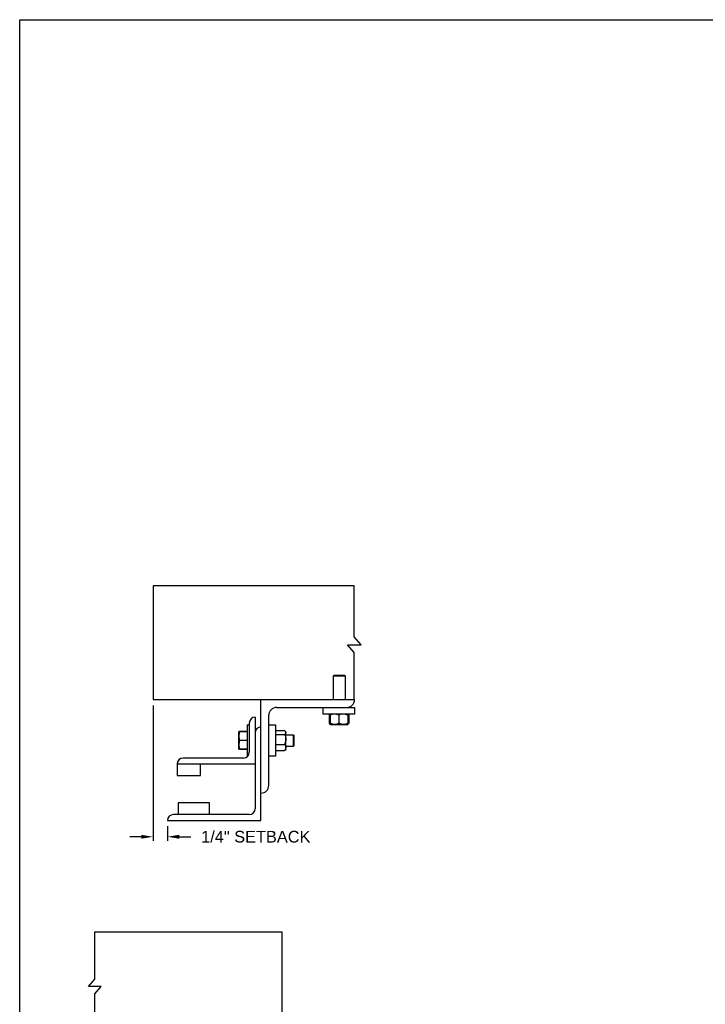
# Model space of a CAD drawing. Header units: inches. Extents: x 169.6 to 213.7, y 195.1 to 247.7.
# Tile 17 of 51: x 194.3 to 199.8, y 199.9 to 207.8. Entities that reach past the tile are written whole.
import ezdxf

# ---------------------------------------------------------------- set-up
doc = ezdxf.new("R2010")
doc.units = ezdxf.units.IN
doc.header["$LTSCALE"] = 0.25
doc.header["$MEASUREMENT"] = 0
doc.layers.add('ANNOTATIONS', color=1, linetype='Continuous')
doc.layers.add('DETAILS', color=4, linetype='Continuous')
doc.styles.add('ARIAL', font='arial.ttf', dxfattribs={"height": 0.09375})
doc.dimstyles.new('STANDARD$0', dxfattribs={"dimtxt": 0.09375, "dimasz": 0.09375, "dimexe": 0.03125, "dimexo": 0.046875, "dimgap": 0.09, "dimtad": 0, "dimtih": 1, "dimtoh": 1, "dimdec": 4, "dimzin": 0, "dimdsep": 46, "dimtxsty": 'ARIAL', "dimcen": 0.09, "dimadec": 0, "dimazin": 0, "dimtfac": 1, "dimtdec": 4, "dimtofl": 0, "dimtmove": 0, "dimatfit": 1, "dimfxl": 1, "dimtolj": 1, "dimtzin": 0, "dimarcsym": 0})

# ---------------------------------------------------------------- blocks, each defined once
blk = doc.blocks.new('*D75')
at = {"layer": 'ANNOTATIONS', "color": 0, "lineweight": -2, "transparency": 16777216}
for p, q in [((195.3223, 202.3025), (195.3223, 201.2179)), ((195.4376, 201.3338), (195.4376, 201.2179)), ((195.2286, 201.2492), (195.1348, 201.2492)), ((195.5314, 201.2492), (195.6251, 201.2492))]:
    blk.add_line(p, q, dxfattribs=at)
at = {"layer": 'ANNOTATIONS', "color": 0, "transparency": 16777216}
for points in [[(195.2286, 201.2648), (195.2286, 201.2335), (195.3223, 201.2492)], [(195.5314, 201.2648), (195.5314, 201.2335), (195.4376, 201.2492)]]:
    blk.add_solid(points, dxfattribs=at)
at = {"layer": 'defpoints', "color": 0, "transparency": 16777216}
for p in [(195.3223, 202.3494), (195.4376, 201.3807), (195.4376, 201.2492)]:
    blk.add_point(p, dxfattribs=at)
at = {"layer": 'ANNOTATIONS', "color": 0, "transparency": 16777216, "insert": (196.146, 201.2492), "char_height": 0.09375, "attachment_point": 5, "style": 'ARIAL'}
blk.add_mtext('\\A1;1/4" SETBACK', dxfattribs=at)

msp = doc.modelspace()

# ---------------------------------------------------------------- linework, layer by layer
at = {"layer": 'defpoints'}
msp.add_lwpolyline([(213.72204, 195.07023), (194.25216, 195.07023), (194.25216, 207.80534), (213.72204, 207.80534)], close=True, dxfattribs=at)
at = {"layer": 'DETAILS'}
for p, q in [((196.98997, 202.78991), (196.93564, 202.85316)), ((196.88131, 202.78991), (196.98997, 202.78991)), ((196.93564, 202.72665), (196.88131, 202.78991)), ((196.77415, 202.54615), (196.76954, 202.54155)), ((196.76954, 202.3494), (196.76954, 202.54155)), ((196.76954, 202.54155), (196.86329, 202.54155)), ((196.77415, 202.54615), (196.85869, 202.54615)), ((196.85869, 202.54615), (196.86329, 202.54155)), ((196.86329, 202.54155), (196.86329, 202.3494)), ((196.18763, 201.38065), (196.18763, 202.3494)), ((196.31263, 202.2869), (196.93763, 202.2869)), ((196.68763, 202.23365), (196.68763, 202.2869)), ((196.93763, 202.2869), (196.93763, 202.23365)), ((196.14075, 202.20878), (196.14075, 201.4744)), ((196.25013, 201.6619), (196.25013, 202.2244)), ((196.93763, 202.23365), (196.68763, 202.23365)), ((196.73664, 202.22608), (196.73357, 202.22428)), ((196.73357, 202.22428), (196.73357, 202.1599)), ((196.73573, 202.22428), (196.73573, 202.1599)), ((196.73916, 202.23093), (196.74215, 202.23351)), ((196.74232, 202.22556), (196.73968, 202.22428)), ((196.73968, 202.22428), (196.73968, 202.1599)), ((196.74232, 202.22428), (196.74232, 202.1599)), ((196.81263, 202.22428), (196.81263, 202.1599)), ((196.88294, 202.22428), (196.88294, 202.1599)), ((196.88557, 202.22428), (196.88557, 202.1599)), ((196.88953, 202.22428), (196.88953, 202.1599)), ((196.89169, 202.22428), (196.89169, 202.1599)), ((196.07538, 202.09349), (196.01616, 202.09349)), ((196.07538, 202.14628), (196.09388, 202.14628)), ((196.07538, 202.14628), (196.07538, 201.89628)), ((196.09388, 202.1619), (196.09388, 201.92753)), ((196.25013, 202.14628), (196.30338, 202.14628)), ((196.30338, 202.14628), (196.30338, 201.89628)), ((196.30538, 201.94078), (196.30538, 202.10178)), ((196.30538, 202.10178), (196.37713, 202.10178)), ((196.3815, 202.0974), (196.3865, 202.09159)), ((196.73664, 202.15811), (196.73357, 202.1599)), ((196.7401, 202.15756), (196.73573, 202.1599)), ((196.74232, 202.15053), (196.73916, 202.15325)), ((196.74232, 202.15863), (196.73968, 202.1599)), ((196.74232, 202.15053), (196.88294, 202.15053)), ((196.00988, 202.09159), (196.00989, 202.09161)), ((196.00988, 202.09159), (196.00988, 202.09159)), ((196.00988, 201.95097), (196.00988, 202.09159)), ((196.07538, 202.09276), (196.01616, 202.09276)), ((196.07538, 202.09272), (196.01616, 202.09272)), ((196.07538, 202.0925), (196.01616, 202.0925)), ((196.07538, 202.09166), (196.01616, 202.09166)), ((196.07538, 202.02141), (196.01616, 202.02141)), ((196.30338, 202.09159), (196.30538, 202.09159)), ((196.30538, 202.07068), (196.37713, 202.07068)), ((196.3865, 201.95097), (196.3865, 202.09159)), ((196.3865, 202.06815), (196.44577, 202.06815)), ((196.44577, 202.06815), (196.45038, 202.06355)), ((196.44577, 202.06815), (196.44577, 201.9744)), ((196.45038, 202.06355), (196.45038, 201.97901)), ((196.00988, 201.95097), (196.00988, 201.95097)), ((196.00989, 201.95094), (196.00989, 201.95095)), ((196.0099, 201.95094), (196.00989, 201.95094)), ((196.00993, 201.95088), (196.0099, 201.95094)), ((196.01593, 201.9509), (196.01616, 201.95006)), ((196.01593, 201.9499), (196.01616, 201.94907)), ((196.07538, 201.95103), (196.01616, 201.95103)), ((196.07538, 201.9509), (196.01616, 201.9509)), ((196.07538, 201.95006), (196.01616, 201.95006)), ((196.07538, 201.94984), (196.01616, 201.94984)), ((196.07538, 201.9498), (196.01616, 201.9498)), ((196.07538, 201.94907), (196.01616, 201.94907)), ((196.30538, 201.95097), (196.30338, 201.95097)), ((196.30538, 201.99018), (196.37713, 201.99018)), ((196.30538, 201.94078), (196.37713, 201.94078)), ((196.3865, 201.95097), (196.3815, 201.94516)), ((196.44577, 201.9744), (196.3865, 201.9744)), ((196.45038, 201.97901), (196.44577, 201.9744)), ((196.047, 201.88065), (195.56263, 201.88065)), ((196.08194, 201.89628), (196.07538, 201.89628)), ((196.30338, 201.89628), (196.25013, 201.89628)), ((195.51575, 201.83719), (195.51575, 201.74003)), ((195.51575, 201.83378), (196.14075, 201.83378)), ((195.70325, 201.74003), (195.70325, 201.83378)), ((195.51575, 201.74003), (195.70325, 201.74003)), ((195.77357, 201.52128), (195.52357, 201.52128)), ((195.52357, 201.52128), (195.52357, 201.42753)), ((195.77357, 201.42753), (195.77357, 201.52128)), ((196.09388, 201.42753), (195.4845, 201.42753)), ((195.43763, 201.38065), (196.18763, 201.38065)), ((194.80451, 200.04693), (194.85505, 200.10576)), ((194.90558, 200.04693), (194.80451, 200.04693)), ((194.85505, 199.9881), (194.90558, 200.04693))]:
    msp.add_line(p, q, dxfattribs=at)
for points in [[(196.93564, 202.85316), (196.93564, 203.2614), (195.3223, 203.2614), (195.3223, 202.3494), (196.93763, 202.3494)], [(196.93564, 202.3494), (196.93564, 202.72665)], [(194.85505, 200.10576), (194.85505, 200.48547), (196.3556, 200.48547), (196.3556, 199.63723), (194.85505, 199.63723), (194.85505, 199.9881)]]:
    msp.add_lwpolyline(points, dxfattribs=at)
for centre, radius, start, end in [((196.87513, 202.3494), 0.0625, 270, 0), ((196.31263, 202.2244), 0.0625, 90, 180), ((196.14075, 202.1619), 0.04688, 90, 180), ((196.18763, 202.08378), 0.04688, 90, 180), ((195.56098, 201.83542), 0.04527, 87.917978, 177.754387), ((195.56263, 201.83378), 0.04688, 90, 180), ((196.047, 201.92753), 0.04688, 270, 0), ((196.18763, 201.6619), 0.0625, 270, 0), ((196.09388, 201.4744), 0.04688, 270, 0), ((195.4845, 201.38065), 0.04688, 90, 180)]:
    msp.add_arc(centre, radius, start, end, dxfattribs=at)
for points, knots in [([(196.73357, 202.22428), (196.73538, 202.22715), (196.7372, 202.23003), (196.73915, 202.23092), (196.73916, 202.23092)], [0, 0, 0, 0, 0.9933256, 1, 1, 1, 1]), ([(196.73573, 202.22428), (196.7364, 202.22565), (196.738, 202.22888), (196.73975, 202.23182), (196.74084, 202.2323), (196.74095, 202.23234)], [0, 0, 0, 0, 0.3986092, 0.9431068, 1, 1, 1, 1]), ([(196.74232, 202.22758), (196.7418, 202.22739), (196.73954, 202.22655), (196.73739, 202.22527), (196.73573, 202.22428)], [0, 0, 0, 0, 0.2278411, 1, 1, 1, 1]), ([(196.77747, 202.23365), (196.77255, 202.2333), (196.76253, 202.23257), (196.75088, 202.22837), (196.74425, 202.2252), (196.74232, 202.22428)], [0, 0, 0, 0, 0.4062906, 0.8272664, 1, 1, 1, 1]), ([(196.74232, 202.22428), (196.74232, 202.22567), (196.74232, 202.22897), (196.74232, 202.23277), (196.74232, 202.23336), (196.74232, 202.23365)], [0, 0, 0, 0, 0.2654599, 0.6280765, 1, 1, 1, 1]), ([(196.81263, 202.22428), (196.80716, 202.22674), (196.79603, 202.23176), (196.78387, 202.23364), (196.77764, 202.23365), (196.77747, 202.23365)], [0, 0, 0, 0, 0.4843414, 0.9863277, 1, 1, 1, 1]), ([(196.84778, 202.23365), (196.84286, 202.2333), (196.83284, 202.23257), (196.82119, 202.22837), (196.81456, 202.2252), (196.81263, 202.22428)], [0, 0, 0, 0, 0.4062906, 0.8272664, 1, 1, 1, 1]), ([(196.88294, 202.22428), (196.87747, 202.22674), (196.86634, 202.23176), (196.85418, 202.23364), (196.84795, 202.23365), (196.84778, 202.23365)], [0, 0, 0, 0, 0.4843414, 0.9863277, 1, 1, 1, 1]), ([(196.88294, 202.22428), (196.88294, 202.22567), (196.88294, 202.22897), (196.88294, 202.23277), (196.88294, 202.23336), (196.88294, 202.23365)], [0, 0, 0, 0, 0.2654599, 0.6280765, 1, 1, 1, 1]), ([(196.8831, 202.23335), (196.88341, 202.23294), (196.88409, 202.23203), (196.8849, 202.22827), (196.88541, 202.22527), (196.88557, 202.22428)], [0, 0, 0, 0, 0.3617833, 0.7904142, 1, 1, 1, 1]), ([(196.88431, 202.2322), (196.88458, 202.23205), (196.88589, 202.23131), (196.88763, 202.22823), (196.88906, 202.22526), (196.88953, 202.22428)], [0, 0, 0, 0, 0.1517545, 0.7214422, 1, 1, 1, 1]), ([(196.89169, 202.22428), (196.88988, 202.22715), (196.88806, 202.23003), (196.8861, 202.23092), (196.88609, 202.23092)], [0, 0, 0, 0, 0.9933256, 1, 1, 1, 1]), ([(196.01616, 202.09349), (196.01482, 202.09324), (196.01212, 202.09274), (196.01027, 202.09213), (196.01007, 202.09177), (196.01001, 202.09168)], [0, 0, 0, 0, 0.4181214, 0.8402647, 1, 1, 1, 1]), ([(196.37713, 202.10178), (196.37852, 202.10046), (196.38182, 202.09735), (196.38562, 202.09216), (196.3862, 202.08822), (196.3865, 202.08623)], [0, 0, 0, 0, 0.2654599, 0.6280765, 1, 1, 1, 1]), ([(196.73357, 202.1599), (196.73538, 202.15704), (196.7372, 202.15415), (196.73915, 202.15327), (196.73916, 202.15326)], [0, 0, 0, 0, 0.9933256, 1, 1, 1, 1]), ([(196.73573, 202.1599), (196.7364, 202.15854), (196.738, 202.15531), (196.73975, 202.15237), (196.74084, 202.15189), (196.74095, 202.15184)], [0, 0, 0, 0, 0.3986092, 0.9431068, 1, 1, 1, 1]), ([(196.73968, 202.1599), (196.73992, 202.15852), (196.74048, 202.15524), (196.74131, 202.15176), (196.7419, 202.15121), (196.74215, 202.15098)], [0, 0, 0, 0, 0.3000169, 0.709838, 1, 1, 1, 1]), ([(196.77747, 202.15053), (196.77255, 202.15089), (196.76253, 202.15161), (196.75088, 202.15582), (196.74425, 202.15898), (196.74232, 202.1599)], [0, 0, 0, 0, 0.4062906, 0.8272664, 1, 1, 1, 1]), ([(196.74232, 202.1599), (196.74232, 202.15851), (196.74232, 202.15522), (196.74232, 202.15142), (196.74232, 202.15083), (196.74232, 202.15053)], [0, 0, 0, 0, 0.2654599, 0.6280765, 1, 1, 1, 1]), ([(196.81263, 202.1599), (196.80716, 202.15744), (196.79603, 202.15243), (196.78387, 202.15055), (196.77764, 202.15053), (196.77747, 202.15053)], [0, 0, 0, 0, 0.4843414, 0.9863277, 1, 1, 1, 1]), ([(196.84778, 202.15053), (196.84286, 202.15089), (196.83284, 202.15161), (196.82119, 202.15582), (196.81456, 202.15898), (196.81263, 202.1599)], [0, 0, 0, 0, 0.4062906, 0.8272664, 1, 1, 1, 1]), ([(196.88294, 202.1599), (196.87747, 202.15744), (196.86634, 202.15243), (196.85418, 202.15055), (196.84795, 202.15053), (196.84778, 202.15053)], [0, 0, 0, 0, 0.4843414, 0.9863277, 1, 1, 1, 1]), ([(196.88294, 202.1599), (196.88294, 202.15851), (196.88294, 202.15522), (196.88294, 202.15142), (196.88294, 202.15083), (196.88294, 202.15053)], [0, 0, 0, 0, 0.2654599, 0.6280765, 1, 1, 1, 1]), ([(196.88311, 202.15084), (196.88341, 202.15125), (196.88409, 202.15216), (196.8849, 202.15592), (196.88541, 202.15892), (196.88557, 202.1599)], [0, 0, 0, 0, 0.3612738, 0.7902469, 1, 1, 1, 1]), ([(196.88431, 202.15198), (196.88458, 202.15214), (196.88589, 202.15287), (196.88763, 202.15595), (196.88906, 202.15893), (196.88953, 202.1599)], [0, 0, 0, 0, 0.1517545, 0.7214422, 1, 1, 1, 1]), ([(196.89169, 202.1599), (196.88988, 202.15704), (196.88806, 202.15415), (196.8861, 202.15327), (196.88609, 202.15326)], [0, 0, 0, 0, 0.99332562, 1, 1, 1, 1]), ([(196.01616, 202.09166), (196.0144, 202.08595), (196.01086, 202.07444), (196.01021, 202.06254), (196.00988, 202.05654)], [0, 0, 0, 0, 0.495458, 1, 1, 1, 1]), ([(196.00988, 202.09159), (196.01009, 202.0916), (196.01052, 202.09162), (196.0132, 202.09164), (196.0154, 202.09165), (196.01616, 202.09166)], [0, 0, 0, 0, 0.3928666, 0.791696, 1, 1, 1, 1]), ([(196.00988, 202.05654), (196.00989, 202.0557), (196.00994, 202.0494), (196.01131, 202.03751), (196.01453, 202.02681), (196.01616, 202.02141)], [0, 0, 0, 0, 0.0701027, 0.5307909, 1, 1, 1, 1]), ([(196.01616, 202.02141), (196.0144, 202.0157), (196.01086, 202.00416), (196.01021, 201.99224), (196.00988, 201.98622)], [0, 0, 0, 0, 0.495458, 1, 1, 1, 1]), ([(196.01616, 202.0925), (196.01481, 202.09239), (196.01211, 202.09215), (196.01021, 202.09185), (196.01001, 202.09167), (196.00994, 202.09161)], [0, 0, 0, 0, 0.3988306, 0.8014975, 1, 1, 1, 1]), ([(196.01616, 202.09272), (196.01481, 202.09257), (196.01211, 202.09228), (196.01022, 202.09191), (196.01002, 202.09169), (196.00995, 202.09162)], [0, 0, 0, 0, 0.4027738, 0.8094217, 1, 1, 1, 1]), ([(196.3865, 202.08623), (196.38649, 202.08587), (196.38643, 202.08354), (196.38489, 202.07919), (196.38114, 202.07439), (196.37812, 202.0716), (196.37713, 202.07068)], [0, 0, 0, 0, 0.0665323, 0.4352826, 0.8145508, 1, 1, 1, 1]), ([(196.37713, 202.07068), (196.37959, 202.06442), (196.3846, 202.05168), (196.38649, 202.03776), (196.3865, 202.03062), (196.3865, 202.03043)], [0, 0, 0, 0, 0.4843414, 0.9863277, 1, 1, 1, 1]), ([(196.3865, 202.03043), (196.38615, 202.0248), (196.38542, 202.01332), (196.38121, 201.99999), (196.37805, 201.99239), (196.37713, 201.99018)], [0, 0, 0, 0, 0.4062906, 0.8272664, 1, 1, 1, 1]), ([(196.00988, 201.98622), (196.00989, 201.98539), (196.00994, 201.97907), (196.01131, 201.96716), (196.01453, 201.95644), (196.01616, 201.95103)], [0, 0, 0, 0, 0.07010266, 0.53079095, 1, 1, 1, 1]), ([(196.01616, 201.95103), (196.0154, 201.95103), (196.01322, 201.95102), (196.01053, 201.95099), (196.0101, 201.95098), (196.00988, 201.95097)], [0, 0, 0, 0, 0.2083045, 0.6015254, 1, 1, 1, 1]), ([(196.00988, 201.95097), (196.00995, 201.95096), (196.01016, 201.95095), (196.01209, 201.95093), (196.0148, 201.95091), (196.01616, 201.9509)], [0, 0, 0, 0, 0.2297304, 0.61267, 1, 1, 1, 1]), ([(196.37713, 201.99018), (196.37959, 201.98634), (196.3846, 201.97852), (196.38649, 201.96998), (196.3865, 201.9656), (196.3865, 201.96548)], [0, 0, 0, 0, 0.48434141, 0.98632773, 1, 1, 1, 1]), ([(196.3865, 201.96548), (196.38615, 201.96202), (196.38542, 201.95498), (196.38121, 201.9468), (196.37805, 201.94214), (196.37713, 201.94078)], [0, 0, 0, 0, 0.4062906, 0.8272664, 1, 1, 1, 1]), ([(196.38134, 201.94525), (196.38092, 201.94468), (196.37982, 201.94315), (196.37816, 201.94169), (196.37713, 201.94078)], [0, 0, 0, 0, 0.3743224, 1, 1, 1, 1])]:
    msp.add_open_spline(points, degree=3, knots=knots, dxfattribs=at)

# ---------------------------------------------------------------- dimensions: what is measured, and where the dimension line sits
at = {"layer": 'ANNOTATIONS'}
dim = msp.add_linear_dim(base=(195.43763, 201.24917), p1=(195.3223, 202.3494), p2=(195.43763, 201.38065), text='1/4" SETBACK', dimstyle='STANDARD$0', override={"dimarcsym": 1}, dxfattribs=at)
dim.commit()
dim.dimension.update_dxf_attribs({"geometry": '*D75', "text_midpoint": (196.14602, 201.24917), "dimtype": 160})

doc.saveas('drawing.dxf')
